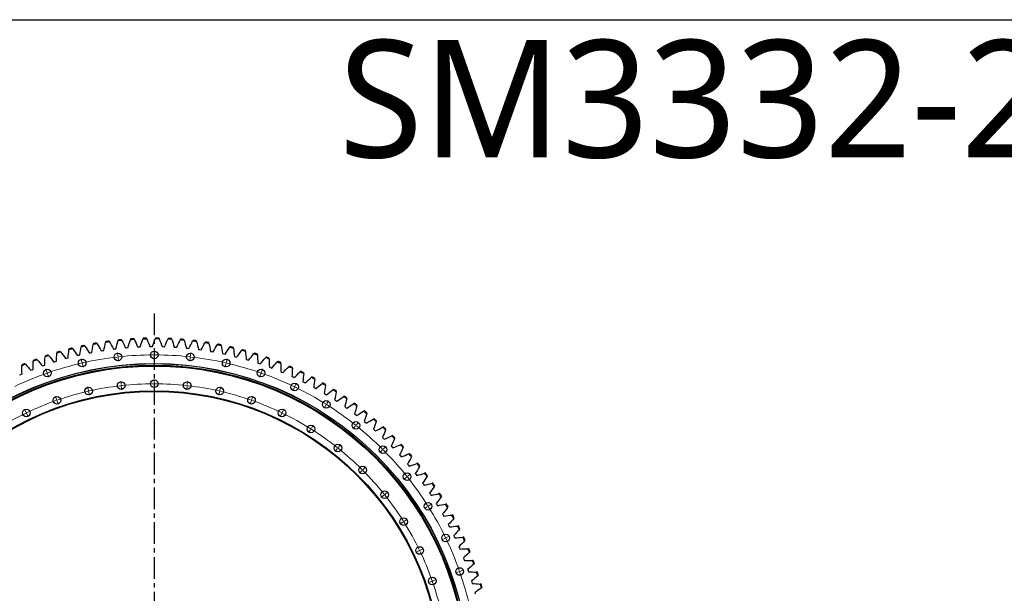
# Model space of a CAD drawing. Header units: millimetres. Extents: x -971 to 15698, y 49176 to 61759.
# Tile 9 of 18: x 2334 to 7363, y 58828 to 61759. Entities that reach past the tile are written whole.
import ezdxf

# ---------------------------------------------------------------- set-up
doc = ezdxf.new("R2010")
doc.units = ezdxf.units.MM
doc.header["$LTSCALE"] = 50
doc.linetypes.add('CENTER', pattern=[10.16, 6.35, -1.27, 1.27, -1.27])

msp = doc.modelspace()

# ---------------------------------------------------------------- linework, layer by layer
at = {"linetype": 'CENTER', "ltscale": 0.35}
msp.add_line((3021.2, 60258.1), (3021.2, 56529.3), dxfattribs=at)
at = {"color": 7, "linetype": 'Continuous', "lineweight": 25}
for p, q in [((2710.7, 60103.7), (2710, 60099.5)), ((2730.2, 60103.1), (2728, 60106.8)), ((2773.7, 60114), (2772.8, 60109.8)), ((2793.1, 60112.6), (2791.1, 60116.4)), ((2837.1, 60121.9), (2836, 60117.8)), ((2856.4, 60119.8), (2854.6, 60123.7)), ((2900.7, 60127.5), (2899.5, 60123.4)), ((2920, 60124.7), (2918.2, 60128.6)), ((2964.5, 60130.8), (2963.1, 60126.7)), ((2983.6, 60127.3), (2982, 60131.2)), ((3028.3, 60131.7), (3026.8, 60127.7)), ((3047.3, 60127.5), (3045.9, 60131.5)), ((3092.2, 60130.2), (3090.5, 60126.3)), ((3111, 60125.4), (3109.7, 60129.4)), ((3155.9, 60126.4), (3154.1, 60122.6)), ((3174.6, 60120.9), (3173.4, 60125)), ((3219.5, 60120.3), (3217.5, 60116.5)), ((3237.9, 60114.1), (3236.9, 60118.2)), ((3282.8, 60111.9), (3280.7, 60108.1)), ((3301, 60105), (3300.1, 60109.1)), ((3345.7, 60101.1), (3343.5, 60097.5)), ((2524.5, 60059.2), (2524.2, 60054.9)), ((2543.9, 60060.7), (2541.3, 60064.1)), ((2586, 60076.3), (2585.5, 60072.1)), ((2605.4, 60077.1), (2603, 60080.6)), ((2648.1, 60091.2), (2647.5, 60086.9)), ((2667.6, 60091.2), (2665.3, 60094.9)), ((2689.8, 60056.1), (2696.2, 60057.4)), ((2696.2, 60057.4), (2702.6, 60058.6)), ((2751.1, 60067.2), (2757.5, 60068.2)), ((2757.5, 60068.2), (2764, 60069.2)), ((2812.7, 60076), (2819.2, 60076.8)), ((2819.2, 60076.8), (2825.7, 60077.5)), ((2874.7, 60082.5), (2881.2, 60083.1)), ((2881.2, 60083.1), (2887.7, 60083.6)), ((2936.8, 60086.7), (2943.3, 60087.1)), ((2943.3, 60087.1), (2949.9, 60087.3)), ((2999, 60088.7), (3005.6, 60088.8)), ((3005.6, 60088.8), (3012.1, 60088.8)), ((3061.3, 60088.4), (3067.9, 60088.2)), ((3067.9, 60088.2), (3074.4, 60088)), ((3123.6, 60085.7), (3130.1, 60085.4)), ((3130.1, 60085.4), (3136.6, 60084.9)), ((3185.6, 60080.8), (3192.2, 60080.2)), ((3192.2, 60080.2), (3198.7, 60079.5)), ((3247.5, 60073.7), (3254, 60072.8)), ((3254, 60072.8), (3260.5, 60071.9)), ((3309.1, 60064.2), (3315.5, 60063.1)), ((3315.5, 60063.1), (3321.9, 60061.9)), ((3363.6, 60093.5), (3363, 60097.7)), ((3370.2, 60052.5), (3376.6, 60051.2)), ((3376.6, 60051.2), (3383, 60049.8)), ((3408.2, 60088), (3405.9, 60084.5)), ((3425.9, 60079.8), (3425.3, 60084)), ((3470.2, 60072.7), (3467.7, 60069.2)), ((3487.5, 60063.8), (3487.1, 60068)), ((3531.6, 60055), (3529, 60051.7)), ((3548.6, 60045.5), (3548.3, 60049.8)), ((2363.4, 59998.1), (2360.5, 60001.2)), ((2403.5, 60018.2), (2403.6, 60014)), ((2422.8, 60021.2), (2420, 60024.4)), ((2463.6, 60039.8), (2463.5, 60035.6)), ((2483, 60042), (2480.3, 60045.4)), ((2508.9, 60009.6), (2515.1, 60011.6)), ((2515.1, 60011.6), (2521.4, 60013.5)), ((2568.6, 60027.3), (2574.9, 60029.1)), ((2574.9, 60029.1), (2581.2, 60030.8)), ((2628.9, 60042.8), (2635.3, 60044.4)), ((2635.3, 60044.4), (2641.6, 60045.8)), ((3431, 60038.6), (3437.3, 60037)), ((3437.3, 60037), (3443.6, 60035.4)), ((3491.1, 60022.4), (3497.4, 60020.6)), ((3497.4, 60020.6), (3503.6, 60018.7)), ((3550.6, 60004), (3556.8, 60002)), ((3556.8, 60002), (3563, 59999.9)), ((3592.3, 60035.2), (3589.5, 60031.9)), ((3608.9, 60025), (3608.8, 60029.3)), ((3652.2, 60013.1), (3649.3, 60009.9)), ((3668.4, 60002.3), (3668.5, 60006.6)), ((2340.2, 59946.1), (2346.2, 59948.7)), ((2344.3, 59994.5), (2344.4, 59990.2)), ((2391.6, 59967.6), (2397.7, 59970.1)), ((2397.7, 59970.1), (2403.8, 59972.4)), ((2449.9, 59989.7), (2456, 59991.9)), ((2456, 59991.9), (2462.2, 59994)), ((3609.4, 59983.5), (3615.6, 59981.3)), ((3615.6, 59981.3), (3621.7, 59978.9)), ((3667.4, 59960.8), (3673.5, 59958.3)), ((3673.5, 59958.3), (3679.5, 59955.8)), ((3711.3, 59988.8), (3708.3, 59985.7)), ((3727.1, 59977.5), (3727.3, 59981.7)), ((3769.4, 59962.4), (3766.3, 59959.4)), ((3784.8, 59950.5), (3785.2, 59954.7)), ((2334.2, 59943.4), (2340.2, 59946.1)), ((3724.6, 59936), (3730.5, 59933.3)), ((3730.5, 59933.3), (3736.4, 59930.5)), ((3780.7, 59909.1), (3786.6, 59906.2)), ((3786.6, 59906.2), (3792.4, 59903.2)), ((3826.5, 59933.8), (3823.3, 59931)), ((3841.5, 59921.4), (3842, 59925.6)), ((3882.5, 59903.2), (3879.3, 59900.5)), ((3835.9, 59880.2), (3841.6, 59877.1)), ((3841.6, 59877.1), (3847.3, 59873.9)), ((3890, 59849.3), (3895.6, 59845.9)), ((3897, 59890.2), (3897.7, 59894.4)), ((3937.4, 59870.5), (3934, 59867.9)), ((3951.4, 59857), (3952.3, 59861.2)), ((3895.6, 59845.9), (3901.2, 59842.5)), ((3942.8, 59816.4), (3948.3, 59812.8)), ((3948.3, 59812.8), (3953.8, 59809.2)), ((3991, 59835.9), (3987.6, 59833.4)), ((4004.5, 59821.9), (4005.6, 59826)), ((4043.4, 59799.3), (4039.8, 59796.9)), ((3994.5, 59781.6), (3999.8, 59777.8)), ((3999.8, 59777.8), (4005.2, 59774)), ((4056.3, 59784.8), (4057.5, 59788.9)), ((4094.3, 59760.8), (4090.7, 59758.6)), ((4106.7, 59745.8), (4108.1, 59749.9)), ((4044.8, 59744.9), (4050, 59740.9)), ((4050, 59740.9), (4055.2, 59736.9)), ((4093.8, 59706.3), (4098.8, 59702.2)), ((4098.8, 59702.2), (4103.8, 59698)), ((4143.8, 59720.4), (4140.1, 59718.4)), ((4155.7, 59705), (4157.2, 59709)), ((4141.3, 59666.1), (4146.2, 59661.8)), ((4146.2, 59661.8), (4151, 59657.4)), ((4191.8, 59678.3), (4188, 59676.4)), ((4203.1, 59662.5), (4204.7, 59666.4)), ((4187.2, 59624.1), (4192, 59619.6)), ((4192, 59619.6), (4196.7, 59615)), ((4238.2, 59634.4), (4234.3, 59632.6)), ((4248.9, 59618.2), (4250.7, 59622.1)), ((4231.6, 59580.4), (4236.2, 59575.7)), ((4236.2, 59575.7), (4240.8, 59571)), ((4283, 59588.9), (4279, 59587.2)), ((4293.1, 59572.3), (4295, 59576.1)), ((4274.4, 59535.1), (4278.8, 59530.3)), ((4278.8, 59530.3), (4283.2, 59525.4)), ((4326, 59541.7), (4322, 59540.2)), ((4335.5, 59524.7), (4337.5, 59528.5)), ((4315.5, 59488.3), (4319.7, 59483.3)), ((4319.7, 59483.3), (4323.9, 59478.3)), ((4367.3, 59493), (4363.3, 59491.6)), ((4376.2, 59475.7), (4378.3, 59479.4)), ((4354.8, 59440), (4358.9, 59434.9)), ((4358.9, 59434.9), (4362.9, 59429.7)), ((4406.8, 59442.8), (4402.7, 59441.6)), ((4415, 59425.2), (4417.3, 59428.8)), ((4392.4, 59390.3), (4396.2, 59385)), ((4396.2, 59385), (4400, 59379.7)), ((4444.4, 59391.2), (4440.2, 59390.1)), ((4451.9, 59373.3), (4454.4, 59376.8)), ((4428.1, 59339.3), (4431.7, 59333.9)), ((4431.7, 59333.9), (4435.3, 59328.4)), ((4480.1, 59338.3), (4475.9, 59337.3)), ((4487, 59320.1), (4489.5, 59323.5)), ((4461.9, 59287), (4465.3, 59281.4)), ((4465.3, 59281.4), (4468.7, 59275.8)), ((4513.8, 59284), (4509.6, 59283.3)), ((4520, 59265.6), (4522.7, 59268.9)), ((4493.7, 59233.4), (4497, 59227.8)), ((4497, 59227.8), (4500.1, 59222)), ((4545.5, 59228.6), (4541.3, 59228)), ((4551, 59209.9), (4553.8, 59213.1)), ((4523.6, 59178.8), (4526.6, 59173)), ((4526.6, 59173), (4529.6, 59167.2)), ((4575.1, 59172), (4570.9, 59171.6)), ((4580, 59153.2), (4582.9, 59156.3)), ((4551.4, 59123), (4554.2, 59117.2)), ((4554.2, 59117.2), (4557, 59111.2)), ((4602.7, 59114.4), (4598.4, 59114.1)), ((4606.8, 59095.4), (4609.9, 59098.4)), ((4577.1, 59066.3), (4579.8, 59060.3)), ((4579.8, 59060.3), (4582.3, 59054.3)), ((4628.1, 59055.8), (4623.8, 59055.7)), ((4600.8, 59008.7), (4603.2, 59002.6)), ((4603.2, 59002.6), (4605.5, 58996.5)), ((4631.5, 59036.7), (4634.7, 59039.6)), ((4651.3, 58996.4), (4647, 58996.4)), ((4622.3, 58950.3), (4624.5, 58944.1)), ((4624.5, 58944.1), (4626.6, 58937.9)), ((4654.1, 58977.1), (4657.3, 58979.9)), ((4672.4, 58936.1), (4668.1, 58936.2)), ((4674.4, 58916.7), (4677.7, 58919.4)), ((4641.7, 58891.1), (4643.6, 58884.8)), ((4643.6, 58884.8), (4645.5, 58878.6)), ((4691.2, 58875), (4686.9, 58875.4)), ((4692.5, 58855.6), (4695.9, 58858.1)), ((4658.9, 58831.2), (4660.6, 58824.9))]:
    msp.add_line(p, q, dxfattribs=at)
at = {"color": 0, "linetype": 'Continuous', "lineweight": 18}
for p, q in [((2835.6, 60040.8), (2833.7, 60057.7)), ((3021.2, 60051.2), (3021.2, 60068.2)), ((3021.2, 60046.2), (3021.2, 60048.7)), ((3206.7, 60040.8), (3208.6, 60057.7)), ((2652.3, 60009.6), (2648.5, 60026.2)), ((2653.4, 60004.7), (2652.9, 60007.2)), ((2653.4, 60004.7), (2654, 60002.3)), ((2654.5, 59999.9), (2658.3, 59983.3)), ((2836.1, 60035.8), (2835.9, 60038.3)), ((2836.1, 60035.8), (2836.4, 60033.3)), ((2836.7, 60030.8), (2838.6, 60013.9)), ((3021.2, 60046.2), (3021.2, 60043.7)), ((3021.2, 60041.2), (3021.2, 60024.2)), ((3205.6, 60030.8), (3203.7, 60013.9)), ((3206.2, 60035.8), (3205.9, 60033.3)), ((3206.2, 60035.8), (3206.5, 60038.3)), ((3387.8, 59999.9), (3384, 59983.3)), ((3388.9, 60004.7), (3388.3, 60002.3)), ((3388.9, 60004.7), (3389.4, 60007.2)), ((3390, 60009.6), (3393.8, 60026.2)), ((2473.7, 59958.2), (2468.1, 59974.2)), ((2475.4, 59953.4), (2474.5, 59955.8)), ((2475.4, 59953.4), (2476.2, 59951.1)), ((2477, 59948.7), (2482.6, 59932.7)), ((3565.3, 59948.7), (3559.7, 59932.7)), ((3566.9, 59953.4), (3566.1, 59951.1)), ((3566.9, 59953.4), (3567.8, 59955.8)), ((3568.6, 59958.2), (3574.2, 59974.2)), ((2852.1, 59894.2), (2850.2, 59911.1)), ((3021.2, 59903.7), (3021.2, 59920.7)), ((3021.2, 59898.7), (3021.2, 59901.2)), ((3021.2, 59898.7), (3021.2, 59896.2)), ((3190.2, 59894.2), (3192.1, 59911.1)), ((3740.3, 59887), (3747.7, 59902.4)), ((2685.1, 59865.8), (2681.4, 59882.4)), ((2686.3, 59860.9), (2685.7, 59863.4)), ((2686.3, 59860.9), (2686.8, 59858.5)), ((2687.4, 59856.1), (2691.2, 59839.5)), ((2852.6, 59889.2), (2852.4, 59891.7)), ((2852.6, 59889.2), (2852.9, 59886.7)), ((2853.2, 59884.2), (2855.1, 59867.4)), ((3021.2, 59893.7), (3021.2, 59876.7)), ((3189.1, 59884.2), (3187.2, 59867.4)), ((3189.7, 59889.2), (3189.4, 59886.7)), ((3189.7, 59889.2), (3189.9, 59891.7)), ((3354.9, 59856.1), (3351.2, 59839.5)), ((3356, 59860.9), (3355.5, 59858.5)), ((3356, 59860.9), (3356.6, 59863.4)), ((3357.2, 59865.8), (3360.9, 59882.4)), ((3736, 59878), (3728.6, 59862.7)), ((3738.1, 59882.5), (3737.1, 59880.3)), ((3738.1, 59882.5), (3739.2, 59884.8)), ((2522.4, 59818.9), (2516.8, 59835)), ((2524.1, 59814.2), (2523.3, 59816.6)), ((2524.1, 59814.2), (2524.9, 59811.9)), ((2525.7, 59809.5), (2531.3, 59793.5)), ((3516.6, 59809.5), (3511, 59793.5)), ((3518.2, 59814.2), (3517.4, 59811.9)), ((3518.2, 59814.2), (3519, 59816.6)), ((3519.9, 59818.9), (3525.5, 59835)), ((3903, 59797.1), (3912, 59811.5)), ((2366, 59754.1), (2358.6, 59769.5)), ((2368.2, 59749.6), (2367.1, 59751.9)), ((2368.2, 59749.6), (2369.2, 59747.4)), ((3674.1, 59749.6), (3673.1, 59747.4)), ((3674.1, 59749.6), (3675.2, 59751.9)), ((3676.3, 59754.1), (3683.7, 59769.5)), ((3897.7, 59788.7), (3888.6, 59774.3)), ((3900.3, 59792.9), (3899, 59790.8)), ((3900.3, 59792.9), (3901.7, 59795)), ((2370.3, 59745.1), (2377.7, 59729.8)), ((3672, 59745.1), (3664.6, 59729.8)), ((4054.6, 59689.6), (4065.2, 59702.9)), ((3819.2, 59663.8), (3810.2, 59649.4)), ((3821.9, 59668), (3820.5, 59665.9)), ((3821.9, 59668), (3823.2, 59670.1)), ((3824.5, 59672.2), (3833.6, 59686.6)), ((4048.4, 59681.7), (4037.8, 59668.5)), ((4051.5, 59685.7), (4049.9, 59683.7)), ((4051.5, 59685.7), (4053, 59687.6)), ((3956.4, 59566.4), (3945.8, 59553.1)), ((3959.5, 59570.3), (3957.9, 59568.4)), ((3959.5, 59570.3), (3961.1, 59572.3)), ((3962.6, 59574.2), (3973.2, 59587.5)), ((4186.1, 59558.6), (4174.1, 59546.6)), ((4189.6, 59562.2), (4187.9, 59560.4)), ((4189.6, 59562.2), (4191.4, 59563.9)), ((4193.2, 59565.7), (4205.2, 59577.7)), ((4081.8, 59454.3), (4069.8, 59442.3)), ((4085.3, 59457.9), (4083.6, 59456.1)), ((4085.3, 59457.9), (4087.1, 59459.6)), ((4088.9, 59461.4), (4100.9, 59473.4)), ((4309.2, 59420.9), (4295.9, 59410.3)), ((4313.1, 59424), (4311.2, 59422.4)), ((4313.1, 59424), (4315.1, 59425.6)), ((4317, 59427.1), (4330.3, 59437.7)), ((4201.7, 59335.2), (4215, 59345.7)), ((4193.9, 59328.9), (4180.6, 59318.3)), ((4197.8, 59332), (4195.9, 59330.5)), ((4197.8, 59332), (4199.8, 59333.6)), ((4416.1, 59270.2), (4401.7, 59261.2)), ((4420.4, 59272.9), (4418.2, 59271.5)), ((4420.4, 59272.9), (4422.5, 59274.2)), ((4424.6, 59275.5), (4439, 59284.6)), ((4295.5, 59194.4), (4293.4, 59193.1)), ((4295.5, 59194.4), (4297.6, 59195.7)), ((4299.7, 59197), (4314.1, 59206.1)), ((4291.2, 59191.7), (4276.8, 59182.7)), ((4505.5, 59108.5), (4490.2, 59101.1)), ((4510, 59110.7), (4507.8, 59109.6)), ((4510, 59110.7), (4512.3, 59111.8)), ((4514.5, 59112.8), (4529.8, 59120.2)), ((4372.6, 59044.5), (4357.3, 59037.1)), ((4377.1, 59046.7), (4374.9, 59045.6)), ((4377.1, 59046.7), (4379.4, 59047.8)), ((4381.6, 59048.8), (4396.9, 59056.2)), ((4585.6, 58941.1), (4601.7, 58946.7)), ((4441.7, 58890.8), (4444.1, 58891.6)), ((4446.4, 58892.4), (4462.5, 58898)), ((4576.2, 58937.8), (4560.2, 58932.2)), ((4580.9, 58939.5), (4578.6, 58938.6)), ((4580.9, 58939.5), (4583.3, 58940.3)), ((4437, 58889.1), (4420.9, 58883.5)), ((4441.7, 58890.8), (4439.3, 58889.9))]:
    msp.add_line(p, q, dxfattribs=at)
msp.add_lwpolyline([(-970.8, 61758.5), (15697.6, 61758.5), (15697.6, 49176), (-970.8, 49176)], close=True)
at = {"color": 7, "linetype": 'Continuous', "lineweight": 25}
for centre, radius in [((2836.1, 60035.8), 19.5), ((3021.2, 60046.2), 19.5), ((3206.2, 60035.8), 19.5), ((3021.2, 58393.7), 1608), ((3021.2, 58393.7), 1607.7), ((2653.4, 60004.7), 19.5), ((3388.9, 60004.7), 19.5), ((3021.2, 58393.7), 1600), ((3021.2, 58393.7), 1595.5), ((2475.4, 59953.4), 19.5), ((3566.9, 59953.4), 19.5), ((2852.6, 59889.2), 19.5), ((3021.2, 59898.7), 19.5), ((3189.7, 59889.2), 19.5), ((3738.1, 59882.5), 19.5), ((3021.2, 58393.7), 1469), ((3021.2, 58393.7), 1466), ((2686.3, 59860.9), 19.5), ((3356, 59860.9), 19.5), ((2524.1, 59814.2), 19.5), ((3518.2, 59814.2), 19.5), ((3900.3, 59792.9), 19.5), ((2368.2, 59749.6), 19.5), ((3674.1, 59749.6), 19.5), ((4051.5, 59685.7), 19.5), ((3821.9, 59668), 19.5), ((3959.5, 59570.3), 19.5), ((4189.6, 59562.2), 19.5), ((4085.3, 59457.9), 19.5), ((4313.1, 59424), 19.5), ((4197.8, 59332), 19.5), ((4420.4, 59272.9), 19.5), ((4295.5, 59194.4), 19.5), ((4510, 59110.7), 19.5), ((4377.1, 59046.7), 19.5), ((4580.9, 58939.5), 19.5), ((4441.7, 58890.8), 19.5)]:
    msp.add_circle(centre, radius, dxfattribs=at)
for radius, start, end in [(1734, 99.661, 100.339), (1738, 99.7107, 100.2893), (1734, 97.5558, 98.2337), (1738, 97.6054, 98.1841), (1734, 95.4505, 96.1284), (1738, 95.5002, 96.0788), (1734, 93.3453, 94.0232), (1738, 93.3949, 93.9735), (1734, 91.24, 91.9179), (1738, 91.2896, 91.8683), (1734, 89.1347, 89.8126), (1738, 89.1844, 89.763), (1734, 87.0295, 87.7074), (1738, 87.0791, 87.6577), (1734, 84.9242, 85.6021), (1738, 84.9738, 85.5525), (1734, 82.8189, 83.4969), (1738, 82.8686, 83.4472), (1734, 80.7137, 81.3916), (1738, 80.7633, 81.3419), (1738, 78.6581, 79.2367), (1734, 105.9768, 106.6547), (1738, 106.0265, 106.6051), (1734, 103.8716, 104.5495), (1738, 103.9212, 104.4998), (1734, 101.7663, 102.4442), (1738, 101.8159, 102.3946), (1734, 78.6084, 79.2863), (1734, 76.5031, 77.1811), (1738, 76.5528, 77.1314), (1734, 74.3979, 75.0758), (1738, 74.4475, 75.0262), (1734, 72.2926, 72.9705), (1738, 72.3423, 72.9209), (1738, 112.3423, 112.9209), (1734, 112.2926, 112.9705), (1738, 110.237, 110.8156), (1734, 110.1874, 110.8653), (1734, 108.0821, 108.76), (1738, 108.1317, 108.7104), (1734, 70.1874, 70.8653), (1738, 70.237, 70.8156), (1734, 68.0821, 68.76), (1738, 68.1317, 68.7104), (1734, 65.9768, 66.6547), (1738, 66.0265, 66.6051), (1734, 63.8716, 64.5495), (1738, 63.9212, 64.4998), (1734, 61.7663, 62.4442), (1738, 61.8159, 62.3946), (1734, 59.661, 60.339), (1738, 59.7107, 60.2893), (1734, 57.5558, 58.2337), (1738, 57.6054, 58.1841), (1734, 55.4505, 56.1284), (1738, 55.5002, 56.0788), (1734, 53.3453, 54.0232), (1738, 53.3949, 53.9735), (1734, 51.24, 51.9179), (1738, 51.2896, 51.8683), (1734, 49.1347, 49.8126), (1738, 49.1844, 49.763), (1734, 47.0295, 47.7074), (1738, 47.0791, 47.6577), (1734, 44.9242, 45.6021), (1738, 44.9738, 45.5525), (1734, 42.8189, 43.4969), (1738, 42.8686, 43.4472), (1734, 40.7137, 41.3916), (1738, 40.7633, 41.3419), (1734, 38.6084, 39.2863), (1738, 38.6581, 39.2367), (1734, 36.5031, 37.1811), (1738, 36.5528, 37.1314), (1734, 34.3979, 35.0758), (1738, 34.4475, 35.0262), (1734, 32.2926, 32.9705), (1738, 32.3423, 32.9209), (1734, 30.1874, 30.8653), (1738, 30.237, 30.8156), (1734, 28.0821, 28.76), (1738, 28.1317, 28.7104), (1734, 25.9768, 26.6547), (1738, 26.0265, 26.6051), (1734, 23.8716, 24.5495), (1738, 23.9212, 24.4998), (1734, 21.7663, 22.4442), (1738, 21.8159, 22.3946), (1734, 19.661, 20.339), (1738, 19.7107, 20.2893), (1734, 17.5558, 18.2337), (1738, 17.6054, 18.1841), (1734, 15.4505, 16.1284), (1738, 15.5002, 16.0788)]:
    msp.add_arc((3021.2, 58393.7), radius, start, end, dxfattribs=at)
at = {"color": 0, "linetype": 'Continuous', "lineweight": 18}
for radius, start, end in [(1652.5, 103.0305, 109.1124), (1652.5, 102.8571, 102.9438), (1652.5, 102.7705, 102.8571), (1652.5, 96.6019, 102.6838), (1652.5, 96.4286, 96.5153), (1652.5, 96.3419, 96.4286), (1652.5, 90.1734, 96.2552), (1652.5, 90, 90.0867), (1652.5, 89.9133, 90), (1652.5, 83.7448, 89.8266), (1652.5, 83.5714, 83.6581), (1652.5, 83.4847, 83.5714), (1652.5, 77.3162, 83.3981), (1652.5, 77.1429, 77.2295), (1652.5, 77.0562, 77.1429), (1652.5, 70.8876, 76.9695), (1652.5, 109.4591, 115.5409), (1652.5, 109.2857, 109.3724), (1652.5, 109.199, 109.2857), (1652.5, 70.7143, 70.801), (1652.5, 70.6276, 70.7143), (1652.5, 64.4591, 70.5409), (1505, 90.1904, 96.2382), (1505, 90, 90.0952), (1505, 89.9048, 90), (1505, 83.7618, 89.8096), (1505, 103.0475, 109.0954), (1505, 102.8571, 102.9523), (1505, 102.762, 102.8571), (1505, 96.6189, 102.6668), (1505, 96.4286, 96.5237), (1505, 96.3334, 96.4286), (1505, 83.5714, 83.6666), (1505, 83.4763, 83.5714), (1505, 77.3332, 83.3811), (1505, 77.1429, 77.238), (1505, 77.0477, 77.1429), (1505, 70.9046, 76.9525), (1652.5, 64.2857, 64.3724), (1652.5, 64.199, 64.2857), (1652.5, 58.0305, 64.1124), (1505, 109.4761, 115.5239), (1505, 109.2857, 109.3809), (1505, 109.1905, 109.2857), (1505, 70.7143, 70.8095), (1505, 70.6191, 70.7143), (1505, 64.4761, 70.5239), (1505, 115.9046, 121.9525), (1505, 115.7143, 115.8095), (1505, 115.6191, 115.7143), (1505, 64.2857, 64.3809), (1505, 64.1905, 64.2857), (1505, 58.0475, 64.0954), (1652.5, 57.8571, 57.9438), (1652.5, 57.7705, 57.8571), (1652.5, 51.6019, 57.6838), (1505, 57.8571, 57.9523), (1505, 57.762, 57.8571), (1505, 51.6189, 57.6668), (1652.5, 51.4286, 51.5153), (1652.5, 51.3419, 51.4286), (1652.5, 45.1734, 51.2552), (1505, 51.4286, 51.5237), (1505, 51.3334, 51.4286), (1505, 45.1904, 51.2382), (1652.5, 45, 45.0867), (1652.5, 44.9133, 45), (1652.5, 38.7448, 44.8266), (1505, 45, 45.0952), (1505, 44.9048, 45), (1505, 38.7618, 44.8096), (1652.5, 38.5714, 38.6581), (1652.5, 38.4847, 38.5714), (1652.5, 32.3162, 38.3981), (1505, 38.5714, 38.6666), (1505, 38.4763, 38.5714), (1505, 32.3332, 38.3811), (1652.5, 32.1429, 32.2295), (1652.5, 32.0562, 32.1429), (1652.5, 25.8876, 31.9695), (1505, 32.1429, 32.238), (1505, 32.0477, 32.1429), (1505, 25.9046, 31.9525), (1652.5, 25.7143, 25.801), (1652.5, 25.6276, 25.7143), (1652.5, 19.4591, 25.5409), (1505, 25.7143, 25.8095), (1505, 25.6191, 25.7143), (1505, 19.4761, 25.5239), (1652.5, 19.2857, 19.3724), (1505, 19.2857, 19.3809), (1652.5, 19.199, 19.2857), (1652.5, 13.0305, 19.1124), (1505, 19.1905, 19.2857), (1505, 13.0475, 19.0954)]:
    msp.add_arc((3021.2, 58393.7), radius, start, end, dxfattribs=at)
at = {"color": 7, "linetype": 'Continuous', "lineweight": 25}
for points in [[(2702.6, 60058.6), (2705, 60072.3), (2707.5, 60085.9), (2710, 60099.5)], [(2730.2, 60103.1), (2737.1, 60091.1), (2744.1, 60079.2), (2751.1, 60067.2)], [(2764, 60069.2), (2766.9, 60082.8), (2769.9, 60096.3), (2772.8, 60109.8)], [(2793.1, 60112.6), (2799.7, 60100.4), (2806.2, 60088.2), (2812.7, 60076)], [(2825.7, 60077.5), (2829.1, 60091), (2832.6, 60104.4), (2836, 60117.8)], [(2856.4, 60119.8), (2862.5, 60107.4), (2868.6, 60095), (2874.7, 60082.5)], [(2887.7, 60083.6), (2891.6, 60096.9), (2895.5, 60110.1), (2899.5, 60123.4)], [(2920, 60124.7), (2925.6, 60112.1), (2931.2, 60099.4), (2936.8, 60086.7)], [(2949.9, 60087.3), (2954.3, 60100.5), (2958.7, 60113.6), (2963.1, 60126.7)], [(2983.6, 60127.3), (2988.8, 60114.4), (2993.9, 60101.6), (2999, 60088.7)], [(3012.1, 60088.8), (3017, 60101.8), (3021.9, 60114.7), (3026.8, 60127.7)], [(3047.3, 60127.5), (3052, 60114.5), (3056.7, 60101.4), (3061.3, 60088.4)], [(3074.4, 60088), (3079.8, 60100.8), (3085.1, 60113.5), (3090.5, 60126.3)], [(3111, 60125.4), (3115.2, 60112.2), (3119.4, 60099), (3123.6, 60085.7)], [(3136.6, 60084.9), (3142.4, 60097.5), (3148.3, 60110), (3154.1, 60122.6)], [(3174.6, 60120.9), (3178.3, 60107.5), (3182, 60094.2), (3185.6, 60080.8)], [(3198.7, 60079.5), (3204.9, 60091.9), (3211.2, 60104.2), (3217.5, 60116.5)], [(3237.9, 60114.1), (3241.1, 60100.6), (3244.3, 60087.1), (3247.5, 60073.7)], [(3260.5, 60071.9), (3267.2, 60084), (3273.9, 60096.1), (3280.7, 60108.1)], [(3301, 60105), (3303.7, 60091.4), (3306.4, 60077.8), (3309.1, 60064.2)], [(2521.4, 60013.5), (2522.3, 60027.3), (2523.2, 60041.1), (2524.2, 60054.9)], [(2543.9, 60060.7), (2552.1, 60049.6), (2560.4, 60038.5), (2568.6, 60027.3)], [(2581.2, 60030.8), (2582.6, 60044.5), (2584.1, 60058.3), (2585.5, 60072.1)], [(2605.4, 60077.1), (2613.3, 60065.7), (2621.1, 60054.3), (2628.9, 60042.8)], [(2641.6, 60045.8), (2643.6, 60059.5), (2645.5, 60073.2), (2647.5, 60086.9)], [(2667.6, 60091.2), (2675, 60079.6), (2682.4, 60067.8), (2689.8, 60056.1)], [(3321.9, 60061.9), (3329.1, 60073.8), (3336.3, 60085.6), (3343.5, 60097.5)], [(3363.6, 60093.5), (3365.9, 60079.9), (3368.1, 60066.2), (3370.2, 60052.5)], [(3383, 60049.8), (3390.6, 60061.3), (3398.2, 60072.9), (3405.9, 60084.5)], [(3425.9, 60079.8), (3427.6, 60066.1), (3429.3, 60052.3), (3431, 60038.6)], [(3443.6, 60035.4), (3451.6, 60046.6), (3459.7, 60057.9), (3467.7, 60069.2)], [(3487.5, 60063.8), (3488.7, 60050), (3489.9, 60036.2), (3491.1, 60022.4)], [(3503.6, 60018.7), (3512.1, 60029.7), (3520.5, 60040.7), (3529, 60051.7)], [(2363.4, 59998.1), (2372.8, 59987.9), (2382.2, 59977.8), (2391.6, 59967.6)], [(2403.8, 59972.4), (2403.7, 59986.3), (2403.6, 60000.1), (2403.6, 60014)], [(2422.8, 60021.2), (2431.8, 60010.7), (2440.9, 60000.2), (2449.9, 59989.7)], [(2462.2, 59994), (2462.6, 60007.9), (2463, 60021.7), (2463.5, 60035.6)], [(2483, 60042), (2491.6, 60031.2), (2500.3, 60020.4), (2508.9, 60009.6)], [(3548.6, 60045.5), (3549.3, 60031.7), (3549.9, 60017.9), (3550.6, 60004)], [(3563, 59999.9), (3571.8, 60010.6), (3580.7, 60021.2), (3589.5, 60031.9)], [(3608.9, 60025), (3609.1, 60011.2), (3609.3, 59997.3), (3609.4, 59983.5)], [(3621.7, 59978.9), (3630.9, 59989.3), (3640.1, 59999.6), (3649.3, 60009.9)], [(3668.4, 60002.3), (3668.1, 59988.5), (3667.8, 59974.7), (3667.4, 59960.8)], [(2346.2, 59948.7), (2345.6, 59962.5), (2345, 59976.3), (2344.4, 59990.2)], [(3679.5, 59955.8), (3689.1, 59965.8), (3698.7, 59975.8), (3708.3, 59985.7)], [(3727.1, 59977.5), (3726.3, 59963.7), (3725.4, 59949.8), (3724.6, 59936)], [(3736.4, 59930.5), (3746.4, 59940.2), (3756.3, 59949.8), (3766.3, 59959.4)], [(3784.8, 59950.5), (3783.5, 59936.7), (3782.1, 59922.9), (3780.7, 59909.1)], [(3792.4, 59903.2), (3802.7, 59912.5), (3813, 59921.7), (3823.3, 59931)], [(3841.5, 59921.4), (3839.6, 59907.7), (3837.8, 59893.9), (3835.9, 59880.2)], [(3847.3, 59873.9), (3858, 59882.8), (3868.6, 59891.6), (3879.3, 59900.5)], [(3897, 59890.2), (3894.7, 59876.6), (3892.3, 59862.9), (3890, 59849.3)], [(3901.2, 59842.5), (3912.1, 59851), (3923.1, 59859.5), (3934, 59867.9)], [(3951.4, 59857), (3948.6, 59843.5), (3945.7, 59829.9), (3942.8, 59816.4)], [(3953.8, 59809.2), (3965, 59817.3), (3976.3, 59825.4), (3987.6, 59833.4)], [(4004.5, 59821.9), (4001.2, 59808.4), (3997.9, 59795), (3994.5, 59781.6)], [(4005.2, 59774), (4016.7, 59781.7), (4028.2, 59789.3), (4039.8, 59796.9)], [(4056.3, 59784.8), (4052.5, 59771.5), (4048.7, 59758.2), (4044.8, 59744.9)], [(4055.2, 59736.9), (4067, 59744.2), (4078.8, 59751.4), (4090.7, 59758.6)], [(4106.7, 59745.8), (4102.4, 59732.7), (4098.1, 59719.5), (4093.8, 59706.3)], [(4103.8, 59698), (4115.9, 59704.8), (4128, 59711.6), (4140.1, 59718.4)], [(4155.7, 59705), (4150.9, 59692), (4146.1, 59679), (4141.3, 59666.1)], [(4151, 59657.4), (4163.3, 59663.7), (4175.7, 59670), (4188, 59676.4)], [(4203.1, 59662.5), (4197.8, 59649.6), (4192.5, 59636.8), (4187.2, 59624.1)], [(4196.7, 59615), (4209.2, 59620.9), (4221.8, 59626.8), (4234.3, 59632.6)], [(4248.9, 59618.2), (4243.2, 59605.6), (4237.4, 59593), (4231.6, 59580.4)], [(4240.8, 59571), (4253.5, 59576.4), (4266.3, 59581.8), (4279, 59587.2)], [(4293.1, 59572.3), (4286.9, 59559.9), (4280.7, 59547.5), (4274.4, 59535.1)], [(4283.2, 59525.4), (4296.1, 59530.4), (4309.1, 59535.3), (4322, 59540.2)], [(4335.5, 59524.7), (4328.8, 59512.6), (4322.2, 59500.4), (4315.5, 59488.3)], [(4323.9, 59478.3), (4337, 59482.8), (4350.1, 59487.2), (4363.3, 59491.6)], [(4376.2, 59475.7), (4369.1, 59463.8), (4362, 59451.9), (4354.8, 59440)], [(4362.9, 59429.7), (4376.1, 59433.7), (4389.4, 59437.7), (4402.7, 59441.6)], [(4415, 59425.2), (4407.5, 59413.5), (4399.9, 59401.9), (4392.4, 59390.3)], [(4400, 59379.7), (4413.4, 59383.2), (4426.8, 59386.7), (4440.2, 59390.1)], [(4451.9, 59373.3), (4444, 59361.9), (4436, 59350.6), (4428.1, 59339.3)], [(4435.3, 59328.4), (4448.8, 59331.4), (4462.4, 59334.4), (4475.9, 59337.3)], [(4487, 59320.1), (4478.6, 59309), (4470.2, 59298), (4461.9, 59287)], [(4468.7, 59275.8), (4482.3, 59278.3), (4495.9, 59280.8), (4509.6, 59283.3)], [(4520, 59265.6), (4511.2, 59254.9), (4502.5, 59244.1), (4493.7, 59233.4)], [(4500.1, 59222), (4513.8, 59224), (4527.5, 59226), (4541.3, 59228)], [(4551, 59209.9), (4541.9, 59199.5), (4532.7, 59189.1), (4523.6, 59178.8)], [(4529.6, 59167.2), (4543.3, 59168.6), (4557.1, 59170.1), (4570.9, 59171.6)], [(4580, 59153.2), (4570.5, 59143.1), (4560.9, 59133.1), (4551.4, 59123)], [(4557, 59111.2), (4570.8, 59112.2), (4584.6, 59113.2), (4598.4, 59114.1)], [(4606.8, 59095.4), (4596.9, 59085.7), (4587, 59076), (4577.1, 59066.3)], [(4582.3, 59054.3), (4596.1, 59054.8), (4610, 59055.3), (4623.8, 59055.7)], [(4631.5, 59036.7), (4621.3, 59027.4), (4611.1, 59018), (4600.8, 59008.7)], [(4605.5, 58996.5), (4619.3, 58996.5), (4633.2, 58996.4), (4647, 58996.4)], [(4654.1, 58977.1), (4643.5, 58968.1), (4632.9, 58959.2), (4622.3, 58950.3)], [(4626.6, 58937.9), (4640.4, 58937.4), (4654.2, 58936.8), (4668.1, 58936.2)], [(4674.4, 58916.7), (4663.5, 58908.2), (4652.6, 58899.6), (4641.7, 58891.1)], [(4645.5, 58878.6), (4659.3, 58877.5), (4673.1, 58876.5), (4686.9, 58875.4)], [(4692.5, 58855.6), (4681.3, 58847.5), (4670.1, 58839.3), (4658.9, 58831.2)]]:
    msp.add_open_spline(points, degree=3, dxfattribs=at)

# ---------------------------------------------------------------- texts
at = {"insert": (3964.4, 61654.5), "char_height": 600, "width": 1063.213, "attachment_point": 1}
msp.add_mtext('{\\fYu Gothic Medium|b0|i0|c0|p0;\\C1;SM3332-2-3476AA}', dxfattribs=at)

doc.saveas('drawing.dxf')
